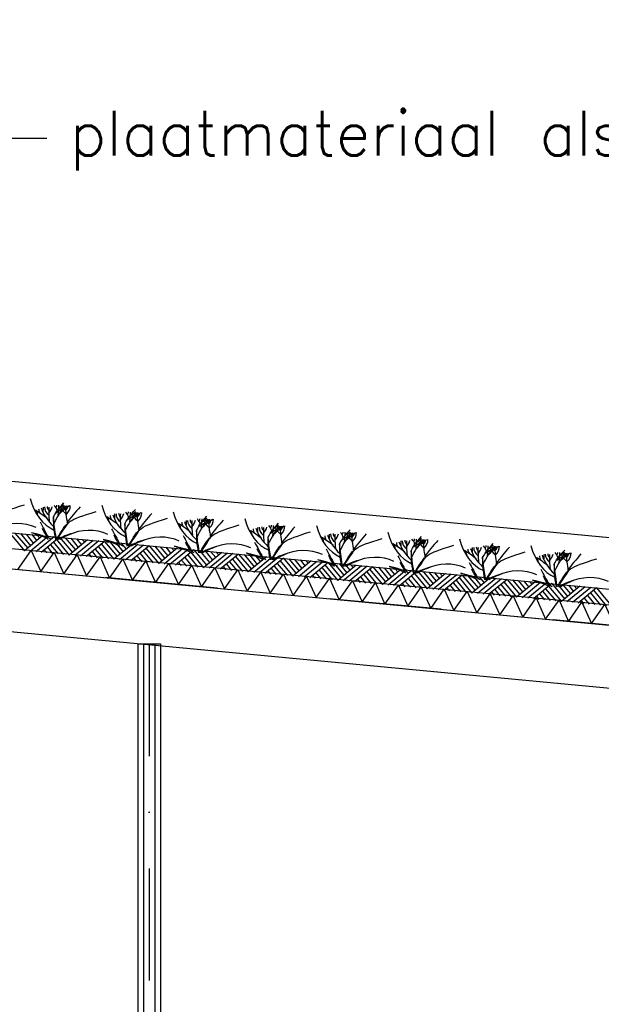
# Model space of a CAD drawing. Extents: x -19795 to 103381, y 127200 to 154480.
# Tile 67 of 76: x 73627 to 76215, y 138321 to 142707. Entities that reach past the tile are written whole.
import ezdxf
from ezdxf.enums import TextEntityAlignment as Align

# ---------------------------------------------------------------- set-up
doc = ezdxf.new("R2010")
doc.units = 0
doc.header["$LTSCALE"] = 1000
doc.header["$MEASUREMENT"] = 0
doc.linetypes.add('DASHDOT', pattern=[1, 0.5, -0.25, 0, -0.25])
for name, color, linetype in [('B02', 7, 'CONTINUOUS'), ('B03', 7, 'CONTINUOUS'), ('B06', 7, 'CONTINUOUS')]:
    doc.layers.add(name, color=color, linetype=linetype)
doc.styles.add('TXT', font='txt.shx')

msp = doc.modelspace()

# ---------------------------------------------------------------- linework, layer by layer
at = {"layer": 'B02', "color": 5, "linetype": 'DASHDOT'}
msp.add_line((103381, 137447.3), (-17123, 148828), dxfattribs=at)
at = {"layer": 'B03', "color": 5, "linetype": 'Continuous'}
for p, q in [((78932.5, 140145.3), (73003.8, 140705.2)), ((73591.1, 140409.5), (73647.9, 140340.9)), ((73605.2, 140420.2), (73662.1, 140352.6)), ((73630.1, 140417.9), (73675.1, 140363.4)), ((73729.6, 140408.5), (73647.9, 140340.9)), ((73654.9, 140415.5), (73688.2, 140374.2)), ((73754.5, 140406.1), (73672.8, 140338.5)), ((73679.8, 140413.2), (73702.4, 140385.9)), ((73779.4, 140403.8), (73697.7, 140336.2)), ((73704.7, 140410.8), (73716.5, 140397.7)), ((73804.3, 140401.4), (73722.6, 140333.8)), ((73790.2, 140390.7), (73847, 140322.1)), ((73804.3, 140401.4), (73861.2, 140333.8)), ((73829.2, 140399.1), (73874.2, 140344.6)), ((73928.7, 140389.7), (73847, 140322.1)), ((73854.1, 140396.7), (73887.3, 140355.4)), ((73953.6, 140387.3), (73871.9, 140319.7)), ((73878.9, 140394.4), (73901.5, 140367.1)), ((73978.5, 140385), (73896.8, 140317.4)), ((73903.8, 140392), (73915.7, 140378.9)), ((73735.7, 140345.6), (73747.4, 140331.5)), ((73749.8, 140356.4), (73772.3, 140329.1)), ((73763.9, 140367.1), (73797.2, 140326.8)), ((73777, 140378.9), (73822.1, 140324.4)), ((74003.4, 140382.6), (73921.7, 140315)), ((73963, 140348.3), (73996.3, 140308)), ((73976.2, 140360.1), (74021.2, 140305.6)), ((73989.3, 140371.9), (74046.1, 140303.2)), ((74003.4, 140382.6), (74060.3, 140315)), ((74028.3, 140380.3), (74073.4, 140325.8)), ((74127.8, 140370.9), (74046.1, 140303.2)), ((74053.2, 140377.9), (74086.4, 140336.6)), ((74152.7, 140368.5), (74071, 140300.9)), ((74078.1, 140375.6), (74100.6, 140348.3)), ((74177.6, 140366.2), (74095.9, 140298.5)), ((74102.9, 140373.2), (74114.8, 140360)), ((74202.5, 140363.8), (74120.8, 140296.2)), ((74175.3, 140341.3), (74220.3, 140286.8)), ((74188.4, 140353.1), (74245.2, 140284.5)), ((74202.5, 140363.8), (74259.4, 140296.2)), ((74227.4, 140361.5), (74272.5, 140307)), ((74326.9, 140352.1), (74245.2, 140284.5)), ((74252.3, 140359.1), (74285.6, 140317.8)), ((74351.8, 140349.7), (74270.1, 140282.1)), ((74277.2, 140356.8), (74299.7, 140329.5)), ((74376.7, 140347.4), (74295, 140279.8)), ((74302.1, 140354.4), (74313.9, 140341.2)), ((74401.6, 140345), (74319.9, 140277.4)), ((74401.6, 140345), (74458.5, 140277.4)), ((74426.5, 140342.7), (74471.6, 140288.2)), ((74451.4, 140340.3), (74484.7, 140299)), ((73934.8, 140326.8), (73946.6, 140312.6)), ((73948.9, 140337.5), (73971.4, 140310.3)), ((74133.9, 140308), (74145.7, 140293.9)), ((74148, 140318.7), (74170.6, 140291.5)), ((74162.1, 140329.5), (74195.4, 140289.1)), ((74347.1, 140299.9), (74369.7, 140272.7)), ((74361.2, 140310.7), (74394.6, 140270.3)), ((74374.4, 140322.5), (74419.5, 140268)), ((74387.6, 140334.3), (74444.4, 140265.6)), ((74526.1, 140333.3), (74444.4, 140265.6)), ((74550.9, 140330.9), (74469.2, 140263.3)), ((74476.3, 140338), (74498.8, 140310.7)), ((74575.8, 140328.6), (74494.1, 140260.9)), ((74501.2, 140335.6), (74513, 140322.4)), ((74600.7, 140326.2), (74519, 140258.6)), ((74573.5, 140303.7), (74618.6, 140249.2)), ((74586.7, 140315.5), (74643.5, 140246.8)), ((74600.7, 140326.2), (74657.6, 140258.6)), ((74625.6, 140323.9), (74670.7, 140269.4)), ((74725.2, 140314.5), (74643.5, 140246.8)), ((74650.5, 140321.5), (74683.8, 140280.2)), ((74750.1, 140312.1), (74668.4, 140244.5)), ((74675.4, 140319.1), (74697.9, 140291.9)), ((74775, 140309.8), (74693.2, 140242.1)), ((74700.3, 140316.8), (74712.1, 140303.6)), ((74799.9, 140307.4), (74718.1, 140239.8)), ((74785.8, 140296.7), (74842.6, 140228)), ((74799.9, 140307.4), (74856.7, 140239.8)), ((74824.7, 140305), (74869.8, 140250.6)), ((74924.3, 140295.6), (74842.6, 140228)), ((74849.6, 140302.7), (74882.9, 140261.4)), ((74874.5, 140300.4), (74897.1, 140273.1)), ((74899.4, 140298), (74911.2, 140284.8)), ((74333.1, 140289.2), (74344.8, 140275)), ((74532.2, 140270.4), (74543.9, 140256.2)), ((74546.2, 140281.1), (74568.8, 140253.9)), ((74560.3, 140291.9), (74593.7, 140251.5)), ((74731.3, 140251.6), (74743, 140237.4)), ((74745.4, 140262.3), (74767.9, 140235.1)), ((74759.4, 140273), (74792.8, 140232.7)), ((74772.6, 140284.9), (74817.7, 140230.4)), ((74949.2, 140293.3), (74867.5, 140225.7)), ((74974.1, 140291), (74892.4, 140223.3)), ((74999, 140288.6), (74917.2, 140221)), ((74958.6, 140254.2), (74991.9, 140213.9)), ((74971.7, 140266.1), (75016.8, 140211.6)), ((74984.9, 140277.9), (75041.7, 140209.2)), ((74999, 140288.6), (75055.9, 140221)), ((75023.9, 140286.2), (75068.9, 140231.8)), ((75123.4, 140276.8), (75041.7, 140209.2)), ((75048.7, 140283.9), (75082, 140242.6)), ((75148.3, 140274.5), (75066.6, 140206.9)), ((75073.6, 140281.5), (75096.2, 140254.3)), ((75173.2, 140272.1), (75091.5, 140204.5)), ((75098.5, 140279.2), (75110.3, 140266)), ((75198.1, 140269.8), (75116.4, 140202.2)), ((75184, 140259.1), (75240.8, 140190.4)), ((75198.1, 140269.8), (75255, 140202.1)), ((75223, 140267.4), (75268, 140213)), ((75322.5, 140258), (75240.8, 140190.4)), ((75247.9, 140265.1), (75281.1, 140223.8)), ((75347.4, 140255.7), (75265.7, 140188.1)), ((75272.7, 140262.7), (75295.3, 140235.5)), ((75372.3, 140253.3), (75290.6, 140185.7)), ((75297.6, 140260.4), (75309.4, 140247.2)), ((74930.4, 140232.8), (74942.1, 140218.6)), ((74944.5, 140243.5), (74967, 140216.3)), ((75129.5, 140214), (75141.2, 140199.8)), ((75143.6, 140224.7), (75166.1, 140197.5)), ((75157.7, 140235.4), (75191, 140195.1)), ((75170.8, 140247.2), (75215.9, 140192.8)), ((75397.2, 140251), (75315.5, 140183.4)), ((75356.8, 140216.6), (75390.1, 140176.3)), ((75369.9, 140228.5), (75415, 140174)), ((75383.1, 140240.3), (75439.9, 140171.6)), ((75397.2, 140251), (75454.1, 140183.3)), ((75422.1, 140248.6), (75467.2, 140194.2)), ((75521.6, 140239.2), (75439.9, 140171.6)), ((75447, 140246.3), (75480.2, 140205)), ((75546.5, 140236.9), (75464.8, 140169.3)), ((75471.9, 140243.9), (75494.4, 140216.7)), ((75571.4, 140234.5), (75489.7, 140166.9)), ((75496.8, 140241.6), (75508.6, 140228.4)), ((75596.3, 140232.2), (75514.6, 140164.6)), ((75569.1, 140209.6), (75614.1, 140155.2)), ((75582.2, 140221.5), (75639, 140152.8)), ((75596.3, 140232.2), (75653.2, 140164.5)), ((75621.2, 140229.8), (75666.3, 140175.4)), ((75720.8, 140220.4), (75639, 140152.8)), ((75646.1, 140227.5), (75679.3, 140186.2)), ((75745.6, 140218.1), (75663.9, 140150.5)), ((75671, 140225.1), (75693.5, 140197.9)), ((75770.5, 140215.7), (75688.8, 140148.1)), ((75695.9, 140222.8), (75707.7, 140209.6)), ((75795.4, 140213.4), (75713.7, 140145.8)), ((75795.4, 140213.4), (75852.3, 140145.7)), ((75820.3, 140211), (75865.4, 140156.5)), ((75845.2, 140208.7), (75878.5, 140167.4)), ((75328.6, 140195.2), (75340.4, 140181)), ((75342.7, 140205.9), (75365.2, 140178.7)), ((75527.8, 140176.4), (75539.5, 140162.2)), ((75541.8, 140187.1), (75564.4, 140159.9)), ((75555.9, 140197.8), (75589.2, 140157.5)), ((75740.9, 140168.3), (75763.5, 140141.1)), ((75755, 140179), (75788.4, 140138.7)), ((75768.2, 140190.8), (75813.2, 140136.4)), ((75781.4, 140202.6), (75838.1, 140134)), ((75919.9, 140201.6), (75838.1, 140134)), ((75944.8, 140199.3), (75863, 140131.7)), ((75870.1, 140206.3), (75892.6, 140179.1)), ((75969.6, 140196.9), (75887.9, 140129.3)), ((75895, 140204), (75906.8, 140190.8)), ((75994.5, 140194.6), (75912.8, 140127)), ((75967.3, 140172), (76012.4, 140117.5)), ((75980.5, 140183.9), (76037.3, 140115.2)), ((75994.5, 140194.6), (76051.4, 140126.9)), ((76019.4, 140192.2), (76064.5, 140137.7)), ((76119, 140182.8), (76037.3, 140115.2)), ((76044.3, 140189.9), (76077.6, 140148.6)), ((76143.9, 140180.5), (76062.2, 140112.9)), ((76069.2, 140187.5), (76091.7, 140160.3)), ((76168.8, 140178.1), (76087, 140110.5)), ((76094.1, 140185.2), (76105.9, 140172)), ((76193.6, 140175.8), (76111.9, 140108.1)), ((76179.6, 140165), (76236.4, 140096.4)), ((76193.6, 140175.8), (76250.5, 140108.1)), ((75726.9, 140157.6), (75738.6, 140143.4)), ((75926, 140138.8), (75937.7, 140124.6)), ((75940.1, 140149.5), (75962.6, 140122.2)), ((75954.1, 140160.2), (75987.5, 140119.9)), ((76125.1, 140120), (76136.8, 140105.8)), ((76139.2, 140130.7), (76161.7, 140103.5)), ((76153.2, 140141.4), (76186.6, 140101.1)), ((76166.4, 140153.2), (76211.5, 140098.8))]:
    msp.add_line(p, q, dxfattribs=at)
at = {"layer": 'B03', "color": 7, "linetype": 'Continuous'}
for p, q in [((74152.5, 139926.5), (74152.5, 135916)), ((74152.5, 139926.5), (74252.5, 139926.5)), ((74252.5, 139926.5), (74252.5, 135916))]:
    msp.add_line(p, q, dxfattribs=at)
at = {"layer": 'B03', "color": 1, "linetype": 'Continuous'}
for p, q in [((74177.5, 139926.5), (74177.5, 135916)), ((74227.5, 139926.5), (74227.5, 135916))]:
    msp.add_line(p, q, dxfattribs=at)
at = {"layer": 'B03', "color": 1, "linetype": 'DASHDOT'}
msp.add_line((74202.5, 139926.5), (74202.5, 135916), dxfattribs=at)
at = {"layer": 'B03', "color": 7, "linetype": 'Continuous'}
msp.add_lwpolyline([(8718.9, 146548.3), (85764.1, 139271.9), (85852.5, 139262.1)], dxfattribs=at)
at = {"layer": 'B03', "color": 1, "linetype": 'Continuous'}
for points in [[(8764.1, 146473.7), (85771.7, 139200.8), (85852.5, 139191.7)], [(8755.6, 146384.1), (85762.5, 139111.2), (85852.5, 139101.2)]]:
    msp.add_lwpolyline(points, dxfattribs=at)
at = {"layer": 'B03', "color": 2, "linetype": 'Continuous'}
msp.add_lwpolyline([(56437.5, 141880.8), (85762.5, 139111.2), (85762.5, 138830), (56437.9, 141599.5)], close=True, dxfattribs=at)
at = {"layer": 'B03', "color": 5, "linetype": 'Continuous'}
for points in [[(73618, 140258.2), (73677.5, 140343), (73720.1, 140248.6)], [(73720.1, 140248.6), (73779.7, 140333.4), (73822.3, 140238.9)], [(73822.3, 140238.9), (73881.8, 140323.7), (73924.4, 140229.3)], [(73924.4, 140229.3), (73983.9, 140314), (74026.6, 140219.6)], [(74026.6, 140219.6), (74086.1, 140304.4), (74128.7, 140210)], [(74128.7, 140210), (74188.2, 140294.8), (74230.9, 140200.3)], [(74230.9, 140200.3), (74290.4, 140285.1), (74333, 140190.7)], [(74333, 140190.7), (74392.5, 140275.5), (74435.2, 140181)], [(74435.2, 140181), (74494.7, 140265.8), (74537.3, 140171.4)], [(74537.3, 140171.4), (74596.8, 140256.2), (74639.4, 140161.8)], [(74639.4, 140161.8), (74699, 140246.5), (74741.6, 140152.1)], [(74741.6, 140152.1), (74801.1, 140236.9), (74843.7, 140142.5)], [(74843.7, 140142.5), (74903.3, 140227.2), (74945.9, 140132.8)], [(74945.9, 140132.8), (75005.4, 140217.6), (75048, 140123.2)], [(75048, 140123.2), (75107.6, 140207.9), (75150.2, 140113.5)], [(75150.2, 140113.5), (75209.7, 140198.3), (75252.3, 140103.9)], [(75252.3, 140103.9), (75311.8, 140188.6), (75354.4, 140094.2)], [(75354.4, 140094.2), (75414, 140179), (75456.6, 140084.6)], [(75456.6, 140084.6), (75516.1, 140169.4), (75558.8, 140074.9)], [(75558.8, 140074.9), (75618.3, 140159.7), (75660.9, 140065.3)], [(75660.9, 140065.3), (75720.4, 140150), (75763, 140055.6)], [(75763, 140055.6), (75822.6, 140140.4), (75865.2, 140046)], [(75865.2, 140046), (75924.7, 140130.8), (75967.3, 140036.3)], [(75967.3, 140036.3), (76026.9, 140121.1), (76069.5, 140026.7)], [(76069.5, 140026.7), (76129, 140111.5), (76171.6, 140017)], [(76171.6, 140017), (76231.2, 140101.8), (76273.8, 140007.4)]]:
    msp.add_lwpolyline(points, dxfattribs=at)
for centre, major_axis, ratio, start_param, end_param in [((73830.1, 140644.9), (0, 221.9), 0.744818, 1.89324, 2.833024), ((73355.2, 140274.3), (506.6, 0), 0.660641, 0.68343, 0.834515), ((73680.5, 140504.4), (25, 0), 0.660641, 6.250795, 7.087454), ((73777, 140527.4), (66.2, 0), 0.660641, 3.115421, 3.534564), ((74064.1, 140581.6), (349.9, 0), 0.660641, 3.359516, 3.751905), ((84662.8, 140492.5), (10932.7, 0), 0.660641, 3.135652, 3.138449), ((73818.9, 140535.4), (82.2, 0), 0.660641, 3.127227, 3.861374), ((73792.2, 140537.7), (43.9, 0), 0.660641, 3.11489, 3.740647), ((74627.5, 140516.8), (871.9, 0), 0.660641, 3.10941, 3.218759), ((73637.1, 140552.8), (136.6, 0), 0.660641, 5.766599, 6.106268), ((74523.2, 140308.6), (780.2, 0), 0.660641, 2.672959, 2.83724), ((73688.3, 140508.3), (106.3, 0), 0.660641, 0.168666, 0.523639), ((73760.2, 140543.8), (32.1, 0), 0.660641, 5.702662, 6.319964), ((74588.5, 139985.9), (1125.8, 0), 0.660641, 2.302834, 2.361653), ((72870.8, 140548.2), (930.5, 0), 0.660641, 6.203932, 6.276051), ((73674.2, 140615.1), (182, 0), 0.660641, 5.494245, 5.671447), ((73985.9, 140436.2), (209.9, 0), 0.660641, 2.289302, 2.622785), ((73937, 140558.7), (133, 0), 0.660641, 3.3755, 3.801171), ((73845.7, 140538.2), (27.8, 0), 0.660641, 3.052601, 4.146823), ((74462.3, 140532.5), (631.5, 0), 0.660641, 3.120153, 3.307181), ((73744.5, 140541.4), (107, 0), 0.660641, 5.689062, 6.294216), ((73797.5, 140540.1), (43.8, 0), 0.660641, 5.674398, 6.301457), ((75503.3, 139914.2), (1864.2, 0), 0.660641, 2.611038, 2.678375), ((74148.5, 140614.9), (0, 221.9), 0.744818, 1.89324, 2.833024), ((74078.6, 140513.7), (32.1, 0), 0.660641, 5.702662, 6.319964), ((73992.7, 140585.1), (182, 0), 0.660641, 5.494245, 5.671447), ((74466.9, 140584.8), (0, 221.9), 0.744818, 1.89324, 2.833024), ((73673.6, 140244.2), (506.6, 0), 0.660641, 0.68343, 0.834515), ((73998.9, 140474.3), (25, 0), 0.660641, 6.250795, 7.087454), ((74095.4, 140497.3), (66.2, 0), 0.660641, 3.115421, 3.534564), ((74382.5, 140551.5), (349.9, 0), 0.660641, 3.359516, 3.751905), ((84981.2, 140462.5), (10932.7, 0), 0.660641, 3.135652, 3.138449), ((74137.3, 140505.3), (82.2, 0), 0.660641, 3.127227, 3.861374), ((74110.6, 140507.6), (43.9, 0), 0.660641, 3.11489, 3.740647), ((74945.9, 140486.8), (871.9, 0), 0.660641, 3.10941, 3.218759), ((73955.5, 140522.7), (136.6, 0), 0.660641, 5.766599, 6.106268), ((74841.6, 140278.5), (780.2, 0), 0.660641, 2.672959, 2.83724), ((74006.7, 140478.2), (106.3, 0), 0.660641, 0.168666, 0.523639), ((74906.9, 139955.8), (1125.8, 0), 0.660641, 2.302834, 2.361653), ((73189.2, 140518.1), (930.5, 0), 0.660641, 6.203932, 6.276051), ((74304.3, 140406.1), (209.9, 0), 0.660641, 2.289302, 2.622785), ((74255.4, 140528.6), (133, 0), 0.660641, 3.3755, 3.801171), ((74164.1, 140508.2), (27.8, 0), 0.660641, 3.052601, 4.146823), ((74780.7, 140502.4), (631.5, 0), 0.660641, 3.120153, 3.307181), ((74062.9, 140511.3), (107, 0), 0.660641, 5.689062, 6.294216), ((74115.9, 140510), (43.8, 0), 0.660641, 5.674398, 6.301457), ((75821.8, 139884.1), (1864.2, 0), 0.660641, 2.611038, 2.678375), ((74700.9, 140521.4), (349.9, 0), 0.660641, 3.359516, 3.751905), ((85299.6, 140432.4), (10932.7, 0), 0.660641, 3.135652, 3.138449), ((74455.7, 140475.3), (82.2, 0), 0.660641, 3.127227, 3.861374), ((74429, 140477.6), (43.9, 0), 0.660641, 3.11489, 3.740647), ((75264.3, 140456.7), (871.9, 0), 0.660641, 3.10941, 3.218759), ((74273.9, 140492.6), (136.6, 0), 0.660641, 5.766599, 6.106268), ((75160, 140248.4), (780.2, 0), 0.660641, 2.672959, 2.83724), ((74325.1, 140448.2), (106.3, 0), 0.660641, 0.168666, 0.523639), ((74397, 140483.7), (32.1, 0), 0.660641, 5.702662, 6.319964), ((75225.3, 139925.7), (1125.8, 0), 0.660641, 2.302834, 2.361653), ((73507.6, 140488), (930.5, 0), 0.660641, 6.203932, 6.276051), ((74311.1, 140555), (182, 0), 0.660641, 5.494245, 5.671447), ((74622.7, 140376), (209.9, 0), 0.660641, 2.289302, 2.622785), ((74573.9, 140498.6), (133, 0), 0.660641, 3.3755, 3.801171), ((74482.5, 140478.1), (27.8, 0), 0.660641, 3.052601, 4.146823), ((75099.1, 140472.3), (631.5, 0), 0.660641, 3.120153, 3.307181), ((74381.4, 140481.2), (107, 0), 0.660641, 5.689062, 6.294216), ((74434.3, 140479.9), (43.8, 0), 0.660641, 5.674398, 6.301457), ((76140.2, 139854), (1864.2, 0), 0.660641, 2.611038, 2.678375), ((74785.3, 140554.7), (0, 221.9), 0.744818, 1.89324, 2.833024), ((73616.2, 140366.5), (144.6, 0), 0.660641, 0.95331, 2.235111), ((82745.1, 142556), (9564.7, 0), 0.660641, 3.478125, 3.489628), ((73949.5, 140476.3), (228.6, 0), 0.660641, 3.374473, 3.651764), ((73934.6, 140336.4), (144.6, 0), 0.660641, 0.95331, 2.235111), ((83063.5, 142525.9), (9564.7, 0), 0.660641, 3.478125, 3.489628), ((73992, 140214.2), (506.6, 0), 0.660641, 0.68343, 0.834515), ((74317.3, 140444.3), (25, 0), 0.660641, 6.250795, 7.087454), ((74413.9, 140467.2), (66.2, 0), 0.660641, 3.115421, 3.534564), ((74310.4, 140184.1), (506.6, 0), 0.660641, 0.68343, 0.834515), ((74732.3, 140437.1), (66.2, 0), 0.660641, 3.115421, 3.534564), ((75019.3, 140491.3), (349.9, 0), 0.660641, 3.359516, 3.751905), ((85618.1, 140402.3), (10932.7, 0), 0.660641, 3.135652, 3.138449), ((74774.1, 140445.2), (82.2, 0), 0.660641, 3.127227, 3.861374), ((74747.4, 140447.5), (43.9, 0), 0.660641, 3.11489, 3.740647), ((75582.8, 140426.6), (871.9, 0), 0.660641, 3.10941, 3.218759), ((74592.3, 140462.5), (136.6, 0), 0.660641, 5.766599, 6.106268), ((75478.4, 140218.4), (780.2, 0), 0.660641, 2.672959, 2.83724), ((74643.5, 140418.1), (106.3, 0), 0.660641, 0.168666, 0.523639), ((74715.4, 140453.6), (32.1, 0), 0.660641, 5.702662, 6.319964), ((75543.7, 139895.6), (1125.8, 0), 0.660641, 2.302834, 2.361653), ((73826, 140458), (930.5, 0), 0.660641, 6.203932, 6.276051), ((74629.5, 140524.9), (182, 0), 0.660641, 5.494245, 5.671447), ((74941.1, 140346), (209.9, 0), 0.660641, 2.289302, 2.622785), ((74892.3, 140468.5), (133, 0), 0.660641, 3.3755, 3.801171), ((74800.9, 140448), (27.8, 0), 0.660641, 3.052601, 4.146823), ((75417.5, 140442.2), (631.5, 0), 0.660641, 3.120153, 3.307181), ((74699.8, 140451.1), (107, 0), 0.660641, 5.689062, 6.294216), ((74752.7, 140449.8), (43.8, 0), 0.660641, 5.674398, 6.301457), ((76458.6, 139823.9), (1864.2, 0), 0.660641, 2.611038, 2.678375), ((75103.7, 140524.6), (0, 221.9), 0.744818, 1.89324, 2.833024), ((73942.5, 140290.1), (210.8, 0), 0.660641, 1.96762, 2.325094), ((73933.2, 140306.6), (181.9, 0), 0.660641, 2.065597, 2.35593), ((74267.9, 140446.2), (228.6, 0), 0.660641, 3.374473, 3.651764), ((74260.9, 140260.1), (210.8, 0), 0.660641, 1.96762, 2.325094), ((74253, 140306.3), (144.6, 0), 0.660641, 0.95331, 2.235111), ((83381.9, 142495.9), (9564.7, 0), 0.660641, 3.478125, 3.489628), ((74635.7, 140414.2), (25, 0), 0.660641, 6.250795, 7.087454), ((74628.8, 140154), (506.6, 0), 0.660641, 0.68343, 0.834515), ((74954.1, 140384.1), (25, 0), 0.660641, 6.250795, 7.087454), ((75050.7, 140407), (66.2, 0), 0.660641, 3.115421, 3.534564), ((75337.8, 140461.2), (349.9, 0), 0.660641, 3.359516, 3.751905), ((85936.5, 140372.2), (10932.7, 0), 0.660641, 3.135652, 3.138449), ((75092.6, 140415.1), (82.2, 0), 0.660641, 3.127227, 3.861374), ((75065.8, 140417.4), (43.9, 0), 0.660641, 3.11489, 3.740647), ((75901.2, 140396.5), (871.9, 0), 0.660641, 3.10941, 3.218759), ((74910.7, 140432.5), (136.6, 0), 0.660641, 5.766599, 6.106268), ((75796.8, 140188.3), (780.2, 0), 0.660641, 2.672959, 2.83724), ((74962, 140388), (106.3, 0), 0.660641, 0.168666, 0.523639), ((75033.8, 140423.5), (32.1, 0), 0.660641, 5.702662, 6.319964), ((75862.2, 139865.6), (1125.8, 0), 0.660641, 2.302834, 2.361653), ((74144.4, 140427.9), (930.5, 0), 0.660641, 6.203932, 6.276051), ((74947.9, 140494.8), (182, 0), 0.660641, 5.494245, 5.671447), ((75259.5, 140315.9), (209.9, 0), 0.660641, 2.289302, 2.622785), ((75210.7, 140438.4), (133, 0), 0.660641, 3.3755, 3.801171), ((75119.3, 140417.9), (27.8, 0), 0.660641, 3.052601, 4.146823), ((75735.9, 140412.1), (631.5, 0), 0.660641, 3.120153, 3.307181), ((75018.2, 140421), (107, 0), 0.660641, 5.689062, 6.294216), ((75071.1, 140419.7), (43.8, 0), 0.660641, 5.674398, 6.301457), ((76777, 139793.8), (1864.2, 0), 0.660641, 2.611038, 2.678375), ((75422.1, 140494.5), (0, 221.9), 0.744818, 1.89324, 2.833024), ((86254.9, 140342.1), (10932.7, 0), 0.660641, 3.135652, 3.138449), ((75411, 140385), (82.2, 0), 0.660641, 3.127227, 3.861374), ((75384.2, 140387.3), (43.9, 0), 0.660641, 3.11489, 3.740647), ((76219.6, 140366.4), (871.9, 0), 0.660641, 3.10941, 3.218759), ((75229.1, 140402.4), (136.6, 0), 0.660641, 5.766599, 6.106268), ((76115.2, 140158.2), (780.2, 0), 0.660641, 2.672959, 2.83724), ((75280.4, 140357.9), (106.3, 0), 0.660641, 0.168666, 0.523639), ((75352.2, 140393.4), (32.1, 0), 0.660641, 5.702662, 6.319964), ((76180.6, 139835.5), (1125.8, 0), 0.660641, 2.302834, 2.361653), ((74462.8, 140397.8), (930.5, 0), 0.660641, 6.203932, 6.276051), ((75266.3, 140464.7), (182, 0), 0.660641, 5.494245, 5.671447), ((75577.9, 140285.8), (209.9, 0), 0.660641, 2.289302, 2.622785), ((75529.1, 140408.3), (133, 0), 0.660641, 3.3755, 3.801171), ((75437.7, 140387.8), (27.8, 0), 0.660641, 3.052601, 4.146823), ((76054.4, 140382.1), (631.5, 0), 0.660641, 3.120153, 3.307181), ((75336.6, 140391), (107, 0), 0.660641, 5.689062, 6.294216), ((75389.5, 140389.7), (43.8, 0), 0.660641, 5.674398, 6.301457), ((77095.4, 139763.8), (1864.2, 0), 0.660641, 2.611038, 2.678375), ((75740.5, 140464.5), (0, 221.9), 0.744818, 1.89324, 2.833024), ((74251.6, 140276.5), (181.9, 0), 0.660641, 2.065597, 2.35593), ((74586.3, 140416.1), (228.6, 0), 0.660641, 3.374473, 3.651764), ((74579.3, 140230), (210.8, 0), 0.660641, 1.96762, 2.325094), ((74570, 140246.5), (181.9, 0), 0.660641, 2.065597, 2.35593), ((74571.5, 140276.2), (144.6, 0), 0.660641, 0.95331, 2.235111), ((83700.3, 142465.8), (9564.7, 0), 0.660641, 3.478125, 3.489628), ((74904.7, 140386), (228.6, 0), 0.660641, 3.374473, 3.651764), ((74889.9, 140246.2), (144.6, 0), 0.660641, 0.95331, 2.235111), ((84018.7, 142435.7), (9564.7, 0), 0.660641, 3.478125, 3.489628), ((74947.2, 140123.9), (506.6, 0), 0.660641, 0.68343, 0.834515), ((75272.5, 140354), (25, 0), 0.660641, 6.250795, 7.087454), ((75369.1, 140377), (66.2, 0), 0.660641, 3.115421, 3.534564), ((75656.2, 140431.2), (349.9, 0), 0.660641, 3.359516, 3.751905), ((75265.6, 140093.8), (506.6, 0), 0.660641, 0.68343, 0.834515), ((75687.5, 140346.9), (66.2, 0), 0.660641, 3.115421, 3.534564), ((75974.6, 140401.1), (349.9, 0), 0.660641, 3.359516, 3.751905), ((86573.3, 140312.1), (10932.7, 0), 0.660641, 3.135652, 3.138449), ((75729.4, 140354.9), (82.2, 0), 0.660641, 3.127227, 3.861374), ((75702.7, 140357.2), (43.9, 0), 0.660641, 3.11489, 3.740647), ((76538, 140336.4), (871.9, 0), 0.660641, 3.10941, 3.218759), ((75547.5, 140372.3), (136.6, 0), 0.660641, 5.766599, 6.106268), ((76433.6, 140128.1), (780.2, 0), 0.660641, 2.672959, 2.83724), ((75598.8, 140327.8), (106.3, 0), 0.660641, 0.168666, 0.523639), ((75670.6, 140363.3), (32.1, 0), 0.660641, 5.702662, 6.319964), ((76499, 139805.4), (1125.8, 0), 0.660641, 2.302834, 2.361653), ((74781.2, 140367.7), (930.5, 0), 0.660641, 6.203932, 6.276051), ((75584.7, 140434.7), (182, 0), 0.660641, 5.494245, 5.671447), ((75896.3, 140255.7), (209.9, 0), 0.660641, 2.289302, 2.622785), ((75847.5, 140378.2), (133, 0), 0.660641, 3.3755, 3.801171), ((75756.1, 140357.8), (27.8, 0), 0.660641, 3.052601, 4.146823), ((76372.8, 140352), (631.5, 0), 0.660641, 3.120153, 3.307181), ((75655, 140360.9), (107, 0), 0.660641, 5.689062, 6.294216), ((75707.9, 140359.6), (43.8, 0), 0.660641, 5.674398, 6.301457), ((77413.8, 139733.7), (1864.2, 0), 0.660641, 2.611038, 2.678375), ((76058.9, 140434.4), (0, 221.9), 0.744818, 1.89324, 2.833024), ((74897.7, 140199.9), (210.8, 0), 0.660641, 1.96762, 2.325094), ((74888.4, 140216.4), (181.9, 0), 0.660641, 2.065597, 2.35593), ((75223.1, 140356), (228.6, 0), 0.660641, 3.374473, 3.651764), ((75216.1, 140169.8), (210.8, 0), 0.660641, 1.96762, 2.325094), ((75208.3, 140216.1), (144.6, 0), 0.660641, 0.95331, 2.235111), ((84337.1, 142405.6), (9564.7, 0), 0.660641, 3.478125, 3.489628), ((75590.9, 140323.9), (25, 0), 0.660641, 6.250795, 7.087454), ((75584, 140063.8), (506.6, 0), 0.660641, 0.68343, 0.834515), ((75909.3, 140293.9), (25, 0), 0.660641, 6.250795, 7.087454), ((76005.9, 140316.8), (66.2, 0), 0.660641, 3.115421, 3.534564), ((76293, 140371), (349.9, 0), 0.660641, 3.359516, 3.751905), ((86891.7, 140282), (10932.7, 0), 0.660641, 3.135652, 3.138449), ((76047.8, 140324.9), (82.2, 0), 0.660641, 3.127227, 3.861374), ((76021.1, 140327.2), (43.9, 0), 0.660641, 3.11489, 3.740647), ((76856.4, 140306.3), (871.9, 0), 0.660641, 3.10941, 3.218759), ((75865.9, 140342.2), (136.6, 0), 0.660641, 5.766599, 6.106268), ((76752, 140098), (780.2, 0), 0.660641, 2.672959, 2.83724), ((75917.2, 140297.8), (106.3, 0), 0.660641, 0.168666, 0.523639), ((75989, 140333.3), (32.1, 0), 0.660641, 5.702662, 6.319964), ((76817.4, 139775.3), (1125.8, 0), 0.660641, 2.302834, 2.361653), ((75099.6, 140337.6), (930.5, 0), 0.660641, 6.203932, 6.276051), ((75903.1, 140404.6), (182, 0), 0.660641, 5.494245, 5.671447), ((76214.7, 140225.6), (209.9, 0), 0.660641, 2.289302, 2.622785), ((76165.9, 140348.2), (133, 0), 0.660641, 3.3755, 3.801171), ((76074.5, 140327.7), (27.8, 0), 0.660641, 3.052601, 4.146823), ((76691.2, 140321.9), (631.5, 0), 0.660641, 3.120153, 3.307181), ((75973.4, 140330.8), (107, 0), 0.660641, 5.689062, 6.294216), ((76026.3, 140329.5), (43.8, 0), 0.660641, 5.674398, 6.301457), ((77732.2, 139703.6), (1864.2, 0), 0.660641, 2.611038, 2.678375), ((75206.8, 140186.3), (181.9, 0), 0.660641, 2.065597, 2.35593), ((75541.5, 140325.9), (228.6, 0), 0.660641, 3.374473, 3.651764), ((75534.5, 140139.7), (210.8, 0), 0.660641, 1.96762, 2.325094), ((75525.2, 140156.2), (181.9, 0), 0.660641, 2.065597, 2.35593), ((75526.7, 140186), (144.6, 0), 0.660641, 0.95331, 2.235111), ((84655.5, 142375.5), (9564.7, 0), 0.660641, 3.478125, 3.489628), ((75859.9, 140295.8), (228.6, 0), 0.660641, 3.374473, 3.651764), ((75845.1, 140155.9), (144.6, 0), 0.660641, 0.95331, 2.235111), ((84974, 142345.5), (9564.7, 0), 0.660641, 3.478125, 3.489628), ((75853, 140109.7), (210.8, 0), 0.660641, 1.96762, 2.325094), ((75843.6, 140126.1), (181.9, 0), 0.660641, 2.065597, 2.35593), ((76178.4, 140265.7), (228.6, 0), 0.660641, 3.374473, 3.651764), ((76171.4, 140079.6), (210.8, 0), 0.660641, 1.96762, 2.325094), ((76163.5, 140125.8), (144.6, 0), 0.660641, 0.95331, 2.235111), ((76162.1, 140096.1), (181.9, 0), 0.660641, 2.065597, 2.35593)]:
    msp.add_ellipse(centre, major_axis=major_axis, ratio=ratio, start_param=start_param, end_param=end_param, dxfattribs=at)
for points in [[(73474.1, 140423.2), (73521.1, 140506.2), (73521.1, 140506.2), (73647.8, 140546.3)], [(73776.4, 140491.8), (73794.7, 140523.6), (73794.7, 140523.6), (73823.3, 140554.6)], [(73792.5, 140393.1), (73839.5, 140476.1), (73839.5, 140476.1), (73966.2, 140516.2)], [(74094.8, 140461.7), (74113.1, 140493.5), (74113.1, 140493.5), (74141.7, 140524.5)], [(73789.9, 140392.3), (73781.3, 140446.7), (73781.3, 140446.7), (73776.4, 140491.8)], [(73786.9, 140391.6), (73777.4, 140443.6), (73777.4, 140444.4), (73777.7, 140493.4)], [(74110.9, 140363), (74157.9, 140446), (74157.9, 140446), (74284.6, 140486.1)], [(74413.2, 140431.6), (74431.5, 140463.5), (74431.5, 140463.5), (74460.1, 140494.5)], [(73792.9, 140391.6), (73840.7, 140462.1), (73840.8, 140462.3), (73843.3, 140465.2)], [(74108.3, 140362.2), (74099.7, 140416.7), (74099.7, 140416.7), (74094.8, 140461.7)], [(74105.3, 140361.5), (74095.8, 140413.6), (74095.8, 140414.3), (74096.1, 140463.3)], [(74111.3, 140361.5), (74159.1, 140432.1), (74159.2, 140432.2), (74161.7, 140435.1)], [(74426.7, 140332.2), (74418.1, 140386.6), (74418.1, 140386.6), (74413.2, 140431.6)], [(74423.7, 140331.5), (74414.2, 140383.5), (74414.2, 140384.2), (74414.5, 140433.2)], [(74429.3, 140332.9), (74476.3, 140416), (74476.3, 140416), (74603, 140456)], [(74731.7, 140401.6), (74749.9, 140433.4), (74749.9, 140433.4), (74778.5, 140464.4)], [(75050.1, 140371.5), (75068.3, 140403.3), (75068.3, 140403.3), (75096.9, 140434.3)], [(73766.9, 140391.6), (73749.8, 140403.2), (73738.4, 140406.2), (73679.2, 140421.4)], [(73753.8, 140391.6), (73738.2, 140401.6), (73726.4, 140405.5), (73680.5, 140420.6)], [(74085.3, 140361.5), (74068.2, 140373.1), (74056.8, 140376.1), (73997.6, 140391.3)], [(74072.2, 140361.5), (74056.6, 140371.5), (74044.8, 140375.4), (73998.9, 140390.5)], [(74429.7, 140331.5), (74477.5, 140402), (74477.6, 140402.1), (74480.1, 140405.1)], [(74745.1, 140302.1), (74736.5, 140356.5), (74736.5, 140356.5), (74731.7, 140401.6)], [(74742.1, 140301.4), (74732.6, 140353.4), (74732.6, 140354.1), (74732.9, 140403.1)], [(74747.7, 140302.9), (74794.7, 140385.9), (74794.7, 140385.9), (74921.4, 140426)], [(75066.1, 140272.8), (75113.1, 140355.8), (75113.1, 140355.8), (75239.8, 140395.9)], [(75368.5, 140341.4), (75386.8, 140373.2), (75386.8, 140373.2), (75415.3, 140404.2)], [(74403.7, 140331.5), (74386.7, 140343.1), (74375.2, 140346), (74316, 140361.2)], [(74390.6, 140331.5), (74375, 140341.4), (74363.2, 140345.3), (74317.3, 140360.4)], [(74748.1, 140301.4), (74795.9, 140371.9), (74796, 140372), (74798.5, 140375)], [(75063.6, 140272), (75054.9, 140326.4), (75054.9, 140326.4), (75050.1, 140371.5)], [(75060.5, 140271.3), (75051, 140323.3), (75051, 140324.1), (75051.4, 140373)], [(75066.5, 140271.3), (75114.3, 140341.8), (75114.4, 140342), (75116.9, 140344.9)], [(75382, 140241.9), (75373.3, 140296.3), (75373.3, 140296.3), (75368.5, 140341.4)], [(75378.9, 140241.2), (75369.4, 140293.2), (75369.4, 140294), (75369.8, 140343)], [(75384.5, 140242.7), (75431.6, 140325.7), (75431.6, 140325.7), (75558.2, 140365.8)], [(75686.9, 140311.3), (75705.2, 140343.1), (75705.2, 140343.1), (75733.8, 140374.1)], [(76005.3, 140281.2), (76023.6, 140313.1), (76023.6, 140313.1), (76052.2, 140344.1)], [(74722.1, 140301.4), (74705.1, 140313), (74693.6, 140315.9), (74634.4, 140331.1)], [(74709.1, 140301.4), (74693.4, 140311.3), (74681.6, 140315.2), (74635.7, 140330.3)], [(75040.5, 140271.3), (75023.5, 140282.9), (75012, 140285.9), (74952.8, 140301)], [(75027.5, 140271.3), (75011.8, 140281.2), (75000, 140285.1), (74954.1, 140300.3)], [(75384.9, 140241.2), (75432.7, 140311.7), (75432.9, 140311.9), (75435.3, 140314.8)], [(75700.4, 140211.9), (75691.7, 140266.3), (75691.7, 140266.3), (75686.9, 140311.3)], [(75697.3, 140211.1), (75687.8, 140263.2), (75687.8, 140263.9), (75688.2, 140312.9)], [(75702.9, 140212.6), (75750, 140295.6), (75750, 140295.6), (75876.7, 140335.7)], [(76021.4, 140182.5), (76068.4, 140265.6), (76068.4, 140265.6), (76195.1, 140305.6)], [(75358.9, 140241.2), (75341.9, 140252.8), (75330.4, 140255.8), (75271.2, 140271)], [(75345.9, 140241.2), (75330.2, 140251.2), (75318.4, 140255), (75272.5, 140270.2)], [(75703.3, 140211.1), (75751.2, 140281.7), (75751.3, 140281.8), (75753.8, 140284.8)], [(76018.8, 140181.8), (76010.1, 140236.2), (76010.1, 140236.2), (76005.3, 140281.2)], [(76015.8, 140181.1), (76006.2, 140233.1), (76006.2, 140233.8), (76006.6, 140282.8)], [(76021.7, 140181.1), (76069.6, 140251.6), (76069.7, 140251.7), (76072.2, 140254.7)], [(75677.3, 140211.1), (75660.3, 140222.8), (75648.8, 140225.7), (75589.7, 140240.9)], [(75664.3, 140211.1), (75648.6, 140221.1), (75636.8, 140225), (75590.9, 140240.1)], [(75995.7, 140181.1), (75978.7, 140192.7), (75967.2, 140195.6), (75908.1, 140210.8)], [(75982.7, 140181.1), (75967, 140191), (75955.2, 140194.9), (75909.4, 140210)]]:
    msp.add_open_spline(points, degree=3, dxfattribs=at)
at = {"layer": 'B06', "color": 5, "linetype": 'Continuous'}
msp.add_lwpolyline([(73747, 142177), (73451, 142177), (72146, 141290)], dxfattribs=at)

# ---------------------------------------------------------------- texts
at = {"layer": 'B06', "color": 7, "linetype": 'Continuous', "style": 'TXT'}
msp.add_text('plaatmateriaal als patiogevel', height=200, dxfattribs=at).set_placement((73850, 142301), align=Align.TOP_LEFT)

doc.saveas('drawing.dxf')
